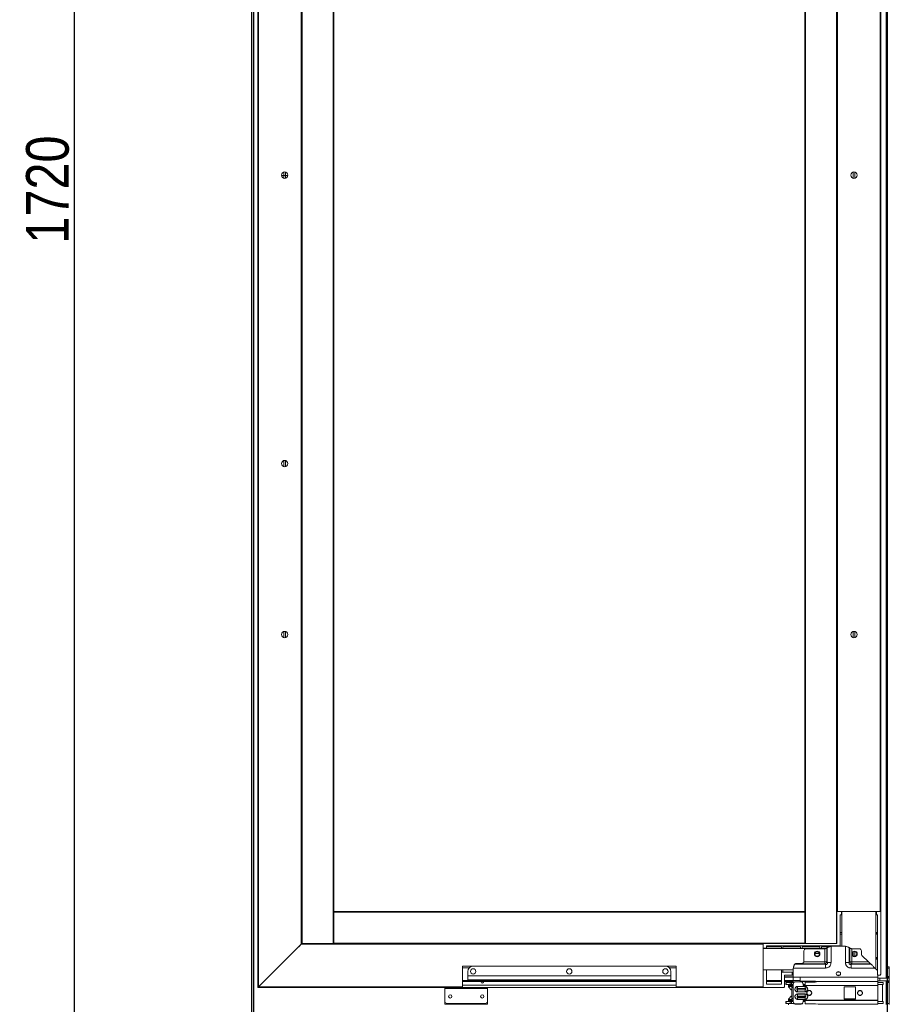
# Model space of a CAD drawing. Header units: millimetres. Extents: x 2345 to 6953, y -741 to 2219.
# Tile 2 of 5: x 2345 to 3159, y 298 to 1220. Entities that reach past the tile are written whole.
import ezdxf

# ---------------------------------------------------------------- set-up
doc = ezdxf.new("R2010")
doc.units = ezdxf.units.MM
doc.header["$LTSCALE"] = 30.734
doc.header["$PDMODE"] = 3
doc.header["$PDSIZE"] = 8
doc.layers.get('0').update_dxf_attribs({"linetype": 'CONTINUOUS'})
doc.layers.get('Defpoints').update_dxf_attribs({"linetype": 'CONTINUOUS'})
doc.styles.get("Standard").update_dxf_attribs({"font": 'txt', "width": 0.85})
doc.dimstyles.new('ISO-25', dxfattribs={"dimtxt": 40, "dimasz": 30, "dimexe": 1.25, "dimexo": 0.625, "dimgap": 5, "dimtad": 1, "dimdsep": 46, "dimtxsty": 'Standard', "dimcen": 2.5, "dimclrd": 1, "dimclre": 1, "dimclrt": 1, "dimadec": 0, "dimazin": 0, "dimtfac": 1, "dimtmove": 0, "dimatfit": 3, "dimfxl": 1, "dimarcsym": 0})

# ---------------------------------------------------------------- blocks, each defined once
blk = doc.blocks.new('*D972')
at = {"color": 1, "lineweight": -2}
for p, q in [((2565.62, 1921.01), (2395.2, 1921.01)), ((2396.45, 231.01), (2396.45, 1891.01)), ((2569.85, 201.01), (2395.2, 201.01))]:
    blk.add_line(p, q, dxfattribs=at)
at = {"color": 1}
for points in [[(2401.45, 1891.01), (2391.45, 1891.01), (2396.45, 1921.01)], [(2391.45, 231.01), (2401.45, 231.01), (2396.45, 201.01)]]:
    blk.add_solid(points, dxfattribs=at)
at = {"layer": 'Defpoints', "color": 0}
for p in [(2396.45, 1921.01), (2566.25, 1921.01), (2570.47, 201.01)]:
    blk.add_point(p, dxfattribs=at)
at = {"color": 1, "insert": (2371.45, 1061.01), "char_height": 40, "attachment_point": 5, "rotation": 90}
blk.add_mtext('1720', dxfattribs=at)
blk = doc.blocks.new('adad')
at = {"color": 2, "linetype": 'Continuous', "lineweight": 18}
for p, q in [((11245.64, 6204.14), (11245.64, 5169.99)), ((11246.14, 6204.14), (11246.14, 5170.49)), ((11286.14, 6204.14), (11286.14, 5210.49)), ((11286.64, 6204.14), (11286.64, 5210.99)), ((11286.64, 5210.99), (11286.64, 6204.14)), ((11287.14, 5210.99), (11287.14, 6204.14)), ((11316.14, 5210.99), (11316.14, 6204.14)), ((11316.64, 5240.99), (11316.64, 6204.14)), ((11757.63, 6204.14), (11757.63, 5240.99)), ((11758.13, 6204.14), (11758.13, 5210.99)), ((11787.14, 6204.14), (11787.14, 5210.99)), ((11787.64, 5240.99), (11787.64, 6204.14)), ((11787.64, 6204.14), (11787.64, 5210.99)), ((11788.14, 5240.99), (11788.14, 6204.14)), ((11828.14, 5240.99), (11828.14, 6204.14)), ((11828.64, 5240.99), (11828.64, 6204.14)), ((11833.63, 5178.54), (11833.63, 6204.14)), ((11834.73, 6204.14), (11834.73, 5189.14)), ((11269.88, 5497.38), (11269.88, 5503.19)), ((11271.39, 5497.38), (11271.39, 5503.19)), ((11802.88, 5503.19), (11802.88, 5497.38)), ((11804.39, 5503.19), (11804.39, 5497.38)), ((11757.63, 5240.99), (11316.64, 5240.99)), ((11316.64, 5240.49), (11316.64, 5240.99)), ((11316.64, 5211.49), (11316.64, 5240.49)), ((11757.64, 5240.49), (11316.64, 5240.49)), ((11757.64, 5240.49), (11757.64, 5240.99)), ((11757.64, 5211.49), (11757.64, 5240.49)), ((11787.64, 5240.99), (11787.64, 5240.99)), ((11791.84, 5240.99), (11787.64, 5240.99)), ((11787.64, 5210.99), (11787.64, 5240.99)), ((11787.64, 5237.99), (11787.64, 5237.99)), ((11828.14, 5240.99), (11788.14, 5240.99)), ((11790.64, 5237.99), (11791.84, 5237.99)), ((11790.64, 5208.99), (11790.64, 5237.99)), ((11791.84, 5240.99), (11791.84, 5237.99)), ((11791.84, 5237.99), (11792.14, 5237.99)), ((11792.14, 5208.49), (11792.14, 5240.99)), ((11824.14, 5240.99), (11824.14, 5187.32)), ((11824.14, 5237.99), (11824.64, 5237.99)), ((11824.64, 5240.99), (11824.64, 5237.99)), ((11828.64, 5240.99), (11824.64, 5240.99)), ((11824.64, 5237.99), (11825.64, 5237.99)), ((11825.64, 5181.39), (11825.64, 5237.99)), ((11828.64, 5240.99), (11828.64, 5237.99)), ((11828.64, 5182.39), (11828.64, 5237.99)), ((11787.64, 5221.49), (11787.64, 5221.49)), ((11792.14, 5221.49), (11790.64, 5221.49)), ((11790.64, 5219.99), (11792.14, 5219.99)), ((11824.14, 5221.49), (11824.64, 5221.49)), ((11824.14, 5219.99), (11824.64, 5219.99)), ((11824.64, 5221.49), (11824.64, 5219.99)), ((11824.64, 5221.49), (11825.64, 5221.49)), ((11825.64, 5219.99), (11824.64, 5219.99)), ((11246.14, 5170.49), (11286.14, 5210.49)), ((11246.14, 5170.49), (11286.14, 5210.49)), ((11286.64, 5210.99), (11283.79, 5208.14)), ((11283.79, 5208.14), (11283.79, 5208.14)), ((11286.14, 5210.49), (11718.64, 5210.49)), ((11286.64, 5210.99), (11718.64, 5210.99)), ((11286.64, 5210.99), (11287.14, 5210.99)), ((11287.14, 5210.99), (11316.14, 5210.99)), ((11316.14, 5210.99), (11316.64, 5210.99)), ((11757.64, 5211.49), (11316.64, 5211.49)), ((11316.64, 5210.99), (11316.64, 5211.49)), ((11757.63, 5210.99), (11316.64, 5210.99)), ((11718.64, 5206.79), (11718.64, 5210.99)), ((11787.64, 5210.99), (11718.64, 5210.99)), ((11718.64, 5170.49), (11718.64, 5210.49)), ((11721.64, 5208.99), (11790.64, 5208.99)), ((11721.64, 5208.99), (11721.64, 5206.79)), ((11721.64, 5207.99), (11735.64, 5207.99)), ((11735.64, 5207.99), (11735.64, 5206.39)), ((11737.14, 5206.39), (11737.14, 5207.99)), ((11737.14, 5207.99), (11753.64, 5207.99)), ((11753.64, 5207.99), (11753.64, 5206.39)), ((11755.14, 5206.39), (11755.14, 5207.99)), ((11755.14, 5207.99), (11771.64, 5207.99)), ((11758.13, 5210.99), (11757.63, 5210.99)), ((11757.64, 5210.99), (11757.64, 5211.49)), ((11787.14, 5210.99), (11758.13, 5210.99)), ((11771.64, 5207.99), (11771.64, 5206.39)), ((11773.14, 5206.39), (11773.14, 5207.99)), ((11773.14, 5207.99), (11780.41, 5207.99)), ((11778.68, 5207.33), (11778.1, 5206.75)), ((11778.68, 5193.37), (11778.68, 5207.33)), ((11782.15, 5193.37), (11782.15, 5208.49)), ((11795.73, 5208.49), (11782.15, 5208.49)), ((11787.64, 5210.99), (11787.14, 5210.99)), ((11787.64, 5211.39), (11787.64, 5211.39)), ((11790.64, 5208.49), (11790.64, 5208.99)), ((11795.73, 5208.49), (11795.73, 5193.37)), ((11799.19, 5207.33), (11799.19, 5193.37)), ((11799.19, 5207.33), (11799.77, 5206.75)), ((11718.64, 5206.79), (11721.64, 5206.79)), ((11718.64, 5206.39), (11777.11, 5206.39)), ((11721.64, 5206.79), (11721.64, 5206.39)), ((11756.84, 5204.18), (11756.84, 5194.74)), ((11758.84, 5206.18), (11776.37, 5206.18)), ((11771.2, 5201.79), (11767.07, 5201.79)), ((11771.12, 5202.09), (11767.16, 5202.09)), ((11776.37, 5193.95), (11776.37, 5206.18)), ((11778.1, 5193.95), (11778.1, 5206.75)), ((11799.77, 5206.75), (11799.77, 5193.95)), ((11801.5, 5206.18), (11801.5, 5193.95)), ((11801.5, 5206.18), (11808.54, 5206.18)), ((11802.88, 5203.07), (11802.88, 5199.7)), ((11804.39, 5203.47), (11804.39, 5199.3)), ((11810.54, 5204.18), (11810.54, 5201.33)), ((11817.29, 5193.95), (11811.14, 5199.9)), ((11824.14, 5197.99), (11824.64, 5197.99)), ((11824.64, 5197.99), (11825.64, 5197.99)), ((11824.64, 5197.99), (11824.64, 5196.49)), ((11437.14, 5189.99), (11637.14, 5189.99)), ((11437.14, 5170.49), (11437.14, 5189.99)), ((11437.14, 5188.39), (11443.47, 5188.39)), ((11447.14, 5189.99), (11627.14, 5189.99)), ((11630.8, 5188.39), (11637.14, 5188.39)), ((11637.14, 5189.99), (11637.14, 5170.49)), ((11747.99, 5191.64), (11748.22, 5191.87)), ((11747.99, 5191.64), (11776.95, 5191.64)), ((11776.37, 5192.22), (11748.78, 5192.22)), ((11754.84, 5192.49), (11750.05, 5192.49)), ((11756.76, 5193.95), (11756.84, 5194.74)), ((11756.76, 5193.95), (11776.37, 5193.95)), ((11776.37, 5192.22), (11776.37, 5193.95)), ((11776.37, 5193.95), (11778.1, 5193.95)), ((11776.95, 5191.64), (11776.37, 5192.22)), ((11776.95, 5188.18), (11776.95, 5191.64)), ((11778.68, 5193.37), (11778.1, 5193.95)), ((11778.68, 5193.37), (11782.15, 5193.37)), ((11795.73, 5193.37), (11799.19, 5193.37)), ((11799.19, 5193.37), (11799.77, 5193.95)), ((11799.77, 5193.95), (11801.5, 5193.95)), ((11800.92, 5191.64), (11801.5, 5192.22)), ((11800.92, 5191.64), (11800.92, 5188.18)), ((11800.92, 5191.64), (11819.68, 5191.64)), ((11801.5, 5193.95), (11801.5, 5192.22)), ((11817.29, 5193.95), (11801.5, 5193.95)), ((11819.08, 5192.22), (11801.5, 5192.22)), ((11819.68, 5191.64), (11819.08, 5192.22)), ((11824.14, 5196.49), (11824.64, 5196.49)), ((11825.64, 5196.49), (11824.64, 5196.49)), ((11834.23, 5189.14), (11834.23, 5188.14)), ((11834.23, 5189.14), (11836.73, 5189.14)), ((11836.73, 5188.14), (11836.73, 5189.14)), ((11442.14, 5180.99), (11442.14, 5184.99)), ((11442.14, 5176.99), (11442.14, 5180.99)), ((11442.14, 5180.99), (11632.14, 5180.99)), ((11632.14, 5180.99), (11632.14, 5184.99)), ((11632.14, 5176.99), (11632.14, 5180.99)), ((11718.64, 5169.99), (11718.64, 5186.39)), ((11718.64, 5186.39), (11721.64, 5186.39)), ((11735.64, 5186.39), (11721.64, 5186.39)), ((11721.64, 5172.99), (11721.64, 5186.39)), ((11735.64, 5186.39), (11737.14, 5186.39)), ((11735.64, 5184.39), (11735.64, 5186.39)), ((11735.64, 5184.39), (11735.64, 5172.99)), ((11745.64, 5184.39), (11735.64, 5184.39)), ((11746.84, 5186.39), (11737.14, 5186.39)), ((11737.14, 5186.39), (11737.14, 5184.39)), ((11738.64, 5181.43), (11738.64, 5170.99)), ((11745.64, 5181.43), (11738.64, 5181.43)), ((11746.84, 5180.03), (11738.64, 5180.03)), ((11746.84, 5179.72), (11738.64, 5179.72)), ((11745.64, 5184.39), (11745.64, 5181.43)), ((11746.84, 5184.39), (11745.64, 5184.39)), ((11745.64, 5181.43), (11746.84, 5181.43)), ((11746.84, 5188.18), (11776.95, 5188.18)), ((11746.84, 5188.18), (11746.84, 5179.49)), ((11753.24, 5179.49), (11746.84, 5179.49)), ((11746.84, 5179.49), (11746.84, 5176.51)), ((11753.24, 5179.49), (11826.04, 5179.49)), ((11753.24, 5179.49), (11753.24, 5176.02)), ((11787.66, 5181.43), (11790.41, 5181.43)), ((11789.14, 5184.39), (11787.71, 5184.39)), ((11789.14, 5184.39), (11789.14, 5184.88)), ((11800.92, 5188.18), (11823.26, 5188.18)), ((11825.43, 5186.08), (11823.26, 5188.18)), ((11827.64, 5181.39), (11825.64, 5181.39)), ((11826.04, 5181.39), (11826.04, 5179.49)), ((11826.04, 5175.49), (11826.04, 5179.49)), ((11834.23, 5188.14), (11836.73, 5188.14)), ((11834.23, 5180.34), (11834.23, 5188.14)), ((11834.23, 5180.34), (11834.23, 5179.34)), ((11834.23, 5180.34), (11836.73, 5180.34)), ((11834.23, 5179.34), (11836.73, 5179.34)), ((11834.23, 5179.34), (11834.23, 5178.54)), ((11836.73, 5180.34), (11836.73, 5188.14)), ((11836.73, 5179.34), (11836.73, 5180.34)), ((11836.73, 5178.54), (11836.73, 5179.34)), ((11245.64, 5169.99), (11437.14, 5169.99)), ((11246.14, 5170.49), (11437.14, 5170.49)), ((11248.83, 5173.19), (11248.84, 5173.19)), ((11249.44, 5173.79), (11249.44, 5173.79)), ((11420.64, 5169.09), (11420.64, 5169.99)), ((11637.14, 5176.36), (11437.14, 5176.36)), ((11637.14, 5175.59), (11437.14, 5175.59)), ((11637.14, 5171.99), (11437.14, 5171.99)), ((11437.14, 5170.49), (11437.14, 5169.99)), ((11637.14, 5169.99), (11437.14, 5169.99)), ((11442.14, 5176.99), (11632.14, 5176.99)), ((11460.64, 5169.99), (11460.64, 5169.09)), ((11637.14, 5170.49), (11718.64, 5170.49)), ((11637.14, 5169.99), (11637.14, 5170.49)), ((11637.14, 5169.99), (11718.64, 5169.99)), ((11718.64, 5169.99), (11721.64, 5169.99)), ((11735.64, 5176.36), (11721.64, 5176.36)), ((11735.64, 5175.59), (11721.64, 5175.59)), ((11735.64, 5172.99), (11721.64, 5172.99)), ((11721.64, 5169.99), (11737.64, 5169.99)), ((11746.84, 5176.36), (11738.64, 5176.36)), ((11746.84, 5175.59), (11738.64, 5175.59)), ((11739.84, 5174.59), (11739.84, 5172.79)), ((11740.13, 5174.59), (11739.84, 5174.59)), ((11740.13, 5172.79), (11739.84, 5172.79)), ((11740.13, 5174.59), (11740.13, 5172.79)), ((11740.13, 5174.59), (11743.76, 5174.59)), ((11740.13, 5172.79), (11743.76, 5172.79)), ((11742.23, 5174.59), (11742.23, 5175.59)), ((11742.23, 5170.95), (11742.23, 5172.79)), ((11742.26, 5171.94), (11742.26, 5170.94)), ((11743.08, 5171.94), (11742.26, 5171.94)), ((11743.08, 5170.94), (11742.26, 5170.94)), ((11744.94, 5167.83), (11742.52, 5170.24)), ((11743.08, 5171.94), (11743.08, 5170.94)), ((11745.85, 5171.94), (11743.08, 5171.94)), ((11745.51, 5170.94), (11743.08, 5170.94)), ((11743.76, 5172.79), (11743.76, 5174.59)), ((11743.76, 5174.59), (11745.28, 5174.59)), ((11745.28, 5172.79), (11743.76, 5172.79)), ((11745.28, 5172.79), (11745.28, 5174.59)), ((11745.28, 5174.59), (11746.84, 5174.59)), ((11745.28, 5172.79), (11746.84, 5172.79)), ((11746.84, 5171.94), (11745.85, 5171.94)), ((11745.85, 5171.94), (11745.85, 5171.71)), ((11745.88, 5175.59), (11746.03, 5175.44)), ((11746.03, 5175.44), (11746.84, 5175.44)), ((11753.24, 5176.51), (11746.84, 5176.51)), ((11746.84, 5176.51), (11746.84, 5175.02)), ((11746.84, 5175.02), (11746.84, 5173.39)), ((11747.68, 5175.02), (11746.84, 5175.02)), ((11746.84, 5173.39), (11746.84, 5156.59)), ((11746.84, 5173.19), (11746.84, 5156.39)), ((11748.84, 5175.39), (11753.94, 5175.39)), ((11753.94, 5175.19), (11748.84, 5175.19)), ((11750.84, 5170.95), (11757.84, 5170.95)), ((11750.84, 5170.95), (11750.84, 5170.85)), ((11750.84, 5170.75), (11757.84, 5170.75)), ((11753.24, 5176.51), (11753.24, 5175.39)), ((11753.24, 5176.02), (11767.65, 5176.02)), ((11769.94, 5175.59), (11753.24, 5175.59)), ((11755.94, 5173.39), (11755.94, 5172.89)), ((11756.34, 5172.79), (11757.84, 5172.79)), ((11756.94, 5171.89), (11757.84, 5171.89)), ((11757.84, 5171.69), (11756.94, 5171.69)), ((11757.84, 5175), (11767.34, 5175)), ((11757.84, 5171.89), (11757.84, 5175)), ((11757.84, 5171.89), (11826.04, 5171.89)), ((11826.04, 5171.69), (11757.84, 5171.69)), ((11757.84, 5170.95), (11757.84, 5170.85)), ((11770.17, 5175.49), (11767.34, 5175)), ((11770.8, 5175.49), (11767.65, 5176.02)), ((11770.17, 5175.49), (11826.04, 5175.49)), ((11804.94, 5170.64), (11794.54, 5170.64)), ((11794.54, 5170.64), (11794.54, 5159.34)), ((11794.54, 5170.44), (11804.94, 5170.44)), ((11794.54, 5159.14), (11794.54, 5170.44)), ((11804.94, 5159.34), (11804.94, 5170.64)), ((11804.94, 5170.44), (11804.94, 5159.14)), ((11828, 5178.54), (11826.04, 5178.54)), ((11826.04, 5176.04), (11828, 5176.04)), ((11826.04, 5175.49), (11826.04, 5171.89)), ((11830.93, 5172.79), (11826.04, 5172.79)), ((11826.04, 5171.89), (11826.04, 5158.09)), ((11826.04, 5157.89), (11826.04, 5171.69)), ((11826.1, 5174.59), (11830.93, 5174.59)), ((11828, 5176.04), (11828, 5178.54)), ((11836.73, 5178.54), (11828, 5178.54)), ((11828, 5176.04), (11836.73, 5176.04)), ((11830.22, 5172.79), (11830.22, 5156.79)), ((11830.93, 5172.79), (11830.93, 5174.59)), ((11833.73, 5176.04), (11833.73, 5175.54)), ((11833.73, 5175.54), (11833.73, 5154.04)), ((11833.73, 5175.54), (11834.23, 5175.54)), ((11834.23, 5176.04), (11834.23, 5175.54)), ((11834.23, 5175.54), (11836.73, 5175.54)), ((11834.23, 5175.54), (11834.23, 5174.54)), ((11834.23, 5174.54), (11836.73, 5174.54)), ((11834.23, 5174.54), (11834.23, 5155.04)), ((11836.73, 5176.04), (11836.73, 5178.54)), ((11836.73, 5175.54), (11836.73, 5176.04)), ((11836.73, 5174.54), (11836.73, 5175.54)), ((11836.73, 5174.54), (11836.73, 5155.04)), ((11460.64, 5169.09), (11420.64, 5169.09)), ((11420.64, 5169.09), (11420.64, 5156.99)), ((11460.64, 5169.09), (11460.64, 5156.99)), ((11742.52, 5159.33), (11744.94, 5161.74)), ((11745.39, 5169.94), (11745.39, 5159.64)), ((11746.84, 5169.94), (11745.39, 5169.94)), ((11750.84, 5168.95), (11757.84, 5168.95)), ((11750.84, 5167.82), (11750.84, 5168.44)), ((11750.84, 5166.02), (11750.84, 5167.82)), ((11757.84, 5167.82), (11750.84, 5167.82)), ((11757.84, 5166.02), (11750.84, 5166.02)), ((11757.84, 5165.82), (11750.84, 5165.82)), ((11750.84, 5163.95), (11757.84, 5163.95)), ((11750.84, 5163.95), (11750.84, 5163.85)), ((11750.84, 5163.75), (11757.84, 5163.75)), ((11750.84, 5162.15), (11750.84, 5161.49)), ((11750.84, 5161.95), (11757.84, 5161.95)), ((11757.84, 5161.49), (11750.84, 5161.49)), ((11750.84, 5160.82), (11750.84, 5161.49)), ((11750.84, 5159.02), (11750.84, 5160.82)), ((11757.84, 5160.82), (11750.84, 5160.82)), ((11757.84, 5167.82), (11757.84, 5168.44)), ((11757.84, 5166.02), (11757.84, 5167.82)), ((11757.84, 5163.95), (11757.84, 5162.15)), ((11757.84, 5162.15), (11757.84, 5161.49)), ((11757.84, 5160.82), (11757.84, 5161.49)), ((11757.84, 5159.02), (11757.84, 5160.82)), ((11420.64, 5154.34), (11420.64, 5156.99)), ((11460.64, 5154.34), (11420.64, 5154.34)), ((11422.64, 5154.99), (11458.64, 5154.99)), ((11460.64, 5156.99), (11460.64, 5154.34)), ((11739.84, 5154.99), (11739.84, 5156.79)), ((11739.84, 5156.79), (11740.13, 5156.79)), ((11739.84, 5154.99), (11740.13, 5154.99)), ((11740.13, 5154.99), (11740.13, 5156.79)), ((11740.13, 5156.79), (11743.76, 5156.79)), ((11740.13, 5154.99), (11743.76, 5154.99)), ((11742.23, 5156.79), (11742.23, 5158.62)), ((11742.23, 5153.74), (11742.23, 5154.99)), ((11742.26, 5158.64), (11742.26, 5157.64)), ((11743.08, 5158.64), (11742.26, 5158.64)), ((11743.08, 5157.64), (11742.26, 5157.64)), ((11743.08, 5157.64), (11743.08, 5158.64)), ((11745.51, 5158.64), (11743.08, 5158.64)), ((11745.85, 5157.64), (11743.08, 5157.64)), ((11743.76, 5156.79), (11743.76, 5154.99)), ((11743.76, 5156.79), (11745.28, 5156.79)), ((11745.28, 5154.99), (11743.76, 5154.99)), ((11745.28, 5156.79), (11745.28, 5154.99)), ((11745.28, 5156.79), (11746.84, 5156.79)), ((11745.28, 5154.99), (11747.41, 5154.99)), ((11746.84, 5159.64), (11745.39, 5159.64)), ((11745.85, 5157.64), (11745.85, 5157.86)), ((11746.84, 5157.64), (11745.85, 5157.64)), ((11753.94, 5154.59), (11748.84, 5154.59)), ((11748.84, 5154.39), (11753.94, 5154.39)), ((11757.84, 5160.62), (11750.84, 5160.62)), ((11757.84, 5159.02), (11750.84, 5159.02)), ((11757.84, 5158.82), (11750.84, 5158.82)), ((11755.94, 5157.09), (11755.94, 5156.59)), ((11756.34, 5156.79), (11757.84, 5156.79)), ((11756.94, 5158.09), (11757.84, 5158.09)), ((11756.94, 5157.89), (11757.84, 5157.89)), ((11757.84, 5158.09), (11757.84, 5154.97)), ((11826.04, 5158.09), (11757.84, 5158.09)), ((11757.84, 5157.89), (11826.04, 5157.89)), ((11757.84, 5154.77), (11767.34, 5154.77)), ((11767.34, 5154.77), (11767.34, 5154.97)), ((11767.34, 5154.77), (11770.17, 5154.29)), ((11770.17, 5154.29), (11826.04, 5154.29)), ((11794.54, 5159.34), (11804.94, 5159.34)), ((11804.94, 5159.14), (11794.54, 5159.14)), ((11826.04, 5154.49), (11826.04, 5158.09)), ((11830.93, 5154.99), (11826.04, 5154.99)), ((11826.1, 5156.79), (11830.93, 5156.79)), ((11830.93, 5154.99), (11830.93, 5156.79)), ((11834.23, 5155.04), (11836.73, 5155.04)), ((11834.23, 5155.04), (11834.23, 5154.04)), ((11836.73, 5154.04), (11836.73, 5155.04))]:
    blk.add_line(p, q, dxfattribs=at)
at = {"color": 2, "linetype": 'Continuous', "lineweight": 18, "flags": 128}
for points in [[(11286.14, 5210.49), (11286.22, 5210.57), (11286.31, 5210.66), (11286.39, 5210.74), (11286.46, 5210.81), (11286.52, 5210.87), (11286.57, 5210.92), (11286.61, 5210.96), (11286.63, 5210.98), (11286.64, 5210.99)], [(11286.14, 5210.49), (11286.22, 5210.57), (11286.31, 5210.66), (11286.39, 5210.74), (11286.46, 5210.81), (11286.52, 5210.87), (11286.57, 5210.92), (11286.61, 5210.96), (11286.63, 5210.98), (11286.64, 5210.99)], [(11825.43, 5186.08), (11825.56, 5185.93), (11825.64, 5185.84)], [(11245.64, 5169.99), (11245.65, 5170), (11245.67, 5170.03), (11245.72, 5170.07), (11245.78, 5170.13), (11245.86, 5170.21), (11245.94, 5170.3), (11246.04, 5170.39), (11246.14, 5170.49)], [(11245.64, 5169.99), (11245.65, 5170), (11245.67, 5170.02), (11245.72, 5170.07), (11245.78, 5170.13), (11245.86, 5170.21), (11245.94, 5170.29), (11246.04, 5170.39), (11246.14, 5170.49)]]:
    blk.add_lwpolyline(points, dxfattribs=at)
at = {"color": 2, "linetype": 'Continuous', "lineweight": 18}
for centre in [(11270.64, 5500.29), (11803.64, 5500.29)]:
    blk.add_circle(centre, 3, dxfattribs=at)
for centre, radius, start, end in [((11758.84, 5204.18), 2, 90, 180), ((11769.14, 5201.39), 2.6, 0, 180), ((11769.14, 5201.39), 2.6, 180, 0), ((11769.14, 5201.39), 2.1, 90, 270), ((11769.14, 5201.39), 2.1, 270, 90), ((11804.14, 5201.39), 2.6, 0, 180), ((11804.14, 5201.39), 2.6, 180, 0), ((11804.14, 5201.39), 2.1, 90, 270), ((11804.14, 5201.39), 2.1, 270, 90), ((11808.54, 5204.18), 2, 0, 90), ((11812.54, 5201.33), 2, 180, 225.93919), ((11447.14, 5184.99), 5, 90, 180), ((11627.14, 5184.99), 5, 0, 90), ((11775.73, 5194.59), 2.46, 285.11232, 344.88965), ((11802.14, 5194.59), 2.46, 195.11006, 254.88797), ((11447.14, 5184.99), 2.5, 0, 180), ((11447.14, 5184.99), 2.5, 180, 0), ((11537.14, 5184.99), 2.5, 0, 180), ((11537.14, 5184.99), 2.5, 180, 0), ((11627.14, 5184.99), 2.5, 0, 180), ((11627.14, 5184.99), 2.5, 180, 0), ((11789.04, 5182.89), 2, 90, 270), ((11789.04, 5182.89), 2, 270, 90), ((11455.64, 5175.39), 1.25, 170.77989, 9.22011), ((11743.23, 5170.95), 1, 180, 225), ((11747.44, 5170.29), 2.08, 128.31988, 189.83931), ((11748.84, 5173.39), 2, 90, 180), ((11750.84, 5168.49), 2.46, 90, 270), ((11753.94, 5173.39), 2, 0, 90), ((11756.94, 5172.89), 1, 180, 270), ((11757.84, 5168.49), 2.46, 270, 90), ((11425.64, 5161.59), 1.6, 0, 180), ((11425.64, 5161.59), 1.6, 180, 0), ((11455.64, 5161.59), 1.6, 0, 180), ((11455.64, 5161.59), 1.6, 180, 0), ((11745.64, 5168.54), 1, 225, 255.52861), ((11745.64, 5161.04), 1, 104.47139, 135), ((11750.84, 5161.49), 2.46, 90, 270), ((11750.84, 5168.49), 0.665, 135.64717, 270), ((11750.84, 5161.49), 0.665, 188.65373, 270), ((11757.84, 5168.49), 0.665, 270, 44.35283), ((11757.84, 5161.49), 2.46, 270, 90), ((11757.84, 5161.49), 0.665, 270, 90), ((11761.79, 5164.99), 2.25, 0, 180), ((11761.79, 5164.99), 2.25, 180, 0), ((11809.29, 5164.99), 2.25, 0, 180), ((11809.29, 5164.99), 2.25, 180, 0), ((11422.64, 5156.99), 2, 180, 270), ((11458.64, 5156.99), 2, 270, 0), ((11743.23, 5158.62), 1, 135, 180), ((11747.44, 5159.28), 2.08, 170.15732, 231.68349), ((11748.84, 5156.59), 2, 180, 270), ((11753.94, 5156.59), 2, 270, 0), ((11756.94, 5157.09), 1, 90, 180)]:
    blk.add_arc(centre, radius, start, end, dxfattribs=at)
for points, knots in [([(11782.15, 5208.49), (11781.8, 5208.39), (11781.1, 5208.2), (11780.13, 5207.91), (11779.27, 5207.62), (11778.88, 5207.43), (11778.68, 5207.33)], [0, 0, 0, 0, 0.2500003, 0.5000046, 0.7499963, 1, 1, 1, 1]), ([(11799.19, 5207.33), (11798.99, 5207.43), (11798.6, 5207.62), (11797.75, 5207.91), (11796.77, 5208.2), (11796.08, 5208.39), (11795.73, 5208.49)], [0, 0, 0, 0, 0.250002, 0.499996, 0.75, 1, 1, 1, 1]), ([(11778.1, 5206.75), (11778, 5206.71), (11777.81, 5206.61), (11777.38, 5206.46), (11776.9, 5206.32), (11776.55, 5206.22), (11776.37, 5206.18)], [0, 0, 0, 0, 0.250008, 0.50001, 0.749999, 1, 1, 1, 1]), ([(11801.5, 5206.18), (11801.33, 5206.22), (11800.98, 5206.32), (11800.49, 5206.46), (11800.06, 5206.61), (11799.87, 5206.71), (11799.77, 5206.75)], [0, 0, 0, 0, 0.250001, 0.499996, 0.749993, 1, 1, 1, 1]), ([(11747.99, 5191.64), (11747.89, 5191.44), (11747.7, 5191.05), (11747.41, 5190.2), (11747.12, 5189.22), (11746.93, 5188.53), (11746.84, 5188.18)], [0, 0, 0, 0, 0.250013, 0.500004, 0.750013, 1, 1, 1, 1]), ([(11748.22, 5191.87), (11748.31, 5191.95), (11748.46, 5192.08), (11748.68, 5192.18), (11748.78, 5192.22)], [0, 0, 0, 0, 0.5825995, 1, 1, 1, 1]), ([(11748.78, 5192.22), (11748.97, 5192.29), (11749.23, 5192.38), (11749.67, 5192.47), (11749.9, 5192.48), (11750.05, 5192.49)], [0, 0, 0, 0, 0.4914459, 0.673545, 1, 1, 1, 1]), ([(11754.84, 5192.49), (11754.92, 5192.49), (11755.17, 5192.49), (11755.65, 5192.58), (11756.1, 5192.8), (11756.4, 5193.09), (11756.57, 5193.35), (11756.69, 5193.64), (11756.74, 5193.85), (11756.76, 5193.95)], [0, 0, 0, 0, 0.090772, 0.275107, 0.533534, 0.654533, 0.767211, 0.883965, 1, 1, 1, 1]), ([(11776.95, 5188.18), (11777.35, 5188.2), (11778.12, 5188.24), (11779.44, 5188.65), (11780.79, 5189.54), (11781.67, 5190.89), (11782.08, 5192.21), (11782.12, 5192.97), (11782.15, 5193.37)], [0, 0, 0, 0, 0.147003, 0.278363, 0.500797, 0.722692, 0.853513, 1, 1, 1, 1]), ([(11776.95, 5191.64), (11777.13, 5191.6), (11777.44, 5191.52), (11777.89, 5191.52), (11778.25, 5191.62), (11778.52, 5191.81), (11778.7, 5192.08), (11778.8, 5192.43), (11778.8, 5192.88), (11778.72, 5193.2), (11778.68, 5193.37)], [0, 0, 0, 0, 0.172975, 0.311586, 0.411904, 0.500629, 0.589236, 0.689461, 0.82765, 1, 1, 1, 1]), ([(11795.73, 5193.37), (11795.75, 5192.97), (11795.79, 5192.2), (11796.2, 5190.89), (11797.09, 5189.53), (11798.44, 5188.65), (11799.76, 5188.24), (11800.52, 5188.2), (11800.92, 5188.18)], [0, 0, 0, 0, 0.147003, 0.278359, 0.500794, 0.722681, 0.853508, 1, 1, 1, 1]), ([(11799.19, 5193.37), (11799.15, 5193.2), (11799.07, 5192.88), (11799.07, 5192.43), (11799.17, 5192.07), (11799.36, 5191.8), (11799.63, 5191.62), (11799.98, 5191.52), (11800.43, 5191.52), (11800.75, 5191.6), (11800.92, 5191.64)], [0, 0, 0, 0, 0.172949, 0.31159, 0.411879, 0.500626, 0.589216, 0.689447, 0.827638, 1, 1, 1, 1]), ([(11819.08, 5192.22), (11818.98, 5192.31), (11818.78, 5192.51), (11818.37, 5192.91), (11817.86, 5193.4), (11817.49, 5193.76), (11817.29, 5193.95)], [0, 0, 0, 0, 0.2043645, 0.4366107, 0.7002036, 1, 1, 1, 1]), ([(11823.26, 5188.18), (11822.85, 5188.57), (11822.09, 5189.3), (11821.08, 5190.28), (11820.26, 5191.08), (11819.86, 5191.46), (11819.68, 5191.64)], [0, 0, 0, 0, 0.304373, 0.571765, 0.801793, 1, 1, 1, 1]), ([(11828.64, 5182.39), (11828.62, 5182.25), (11828.59, 5181.99), (11828.36, 5181.66), (11828.03, 5181.43), (11827.77, 5181.4), (11827.64, 5181.39)], [0, 0, 0, 0, 0.249995, 0.500033, 0.750002, 1, 1, 1, 1]), ([(11738.64, 5170.99), (11738.62, 5170.85), (11738.59, 5170.59), (11738.36, 5170.26), (11738.03, 5170.03), (11737.77, 5170), (11737.64, 5169.99)], [0, 0, 0, 0, 0.250011, 0.499998, 0.749993, 1, 1, 1, 1]), ([(11746.15, 5171.93), (11746.1, 5171.93), (11746, 5171.93), (11745.89, 5171.94), (11745.85, 5171.94)], [0, 0, 0, 0, 0.557991, 1, 1, 1, 1]), ([(11748.84, 5175.19), (11748.57, 5175.16), (11748.05, 5175.1), (11747.39, 5174.63), (11746.93, 5173.97), (11746.87, 5173.45), (11746.84, 5173.19)], [0, 0, 0, 0, 0.250002, 0.500006, 0.750011, 1, 1, 1, 1]), ([(11750.84, 5165.82), (11750.51, 5165.86), (11749.87, 5165.93), (11749.05, 5166.5), (11748.5, 5167.32), (11748.31, 5168.29), (11748.5, 5169.25), (11749.05, 5170.07), (11749.87, 5170.64), (11750.51, 5170.71), (11750.84, 5170.75)], [0, 0, 0, 0, 0.125001, 0.249996, 0.375005, 0.499992, 0.624995, 0.750004, 0.874999, 1, 1, 1, 1]), ([(11750.84, 5170.75), (11750.84, 5170.43), (11750.84, 5169.8), (11750.84, 5169.23), (11750.84, 5168.95)], [0, 0, 0, 0, 0.500012, 1, 1, 1, 1]), ([(11755.94, 5173.19), (11755.91, 5173.45), (11755.85, 5173.97), (11755.38, 5174.63), (11754.72, 5175.1), (11754.2, 5175.16), (11753.94, 5175.19)], [0, 0, 0, 0, 0.249989, 0.499994, 0.749998, 1, 1, 1, 1]), ([(11756.94, 5171.69), (11756.8, 5171.7), (11756.54, 5171.73), (11756.21, 5171.96), (11755.98, 5172.29), (11755.95, 5172.55), (11755.94, 5172.69)], [0, 0, 0, 0, 0.250002, 0.500035, 0.750009, 1, 1, 1, 1]), ([(11757.84, 5174.8), (11757.84, 5174.63), (11757.84, 5174.27), (11757.84, 5173.5), (11757.84, 5172.63), (11757.84, 5172), (11757.84, 5171.69)], [0, 0, 0, 0, 0.249999, 0.500016, 0.750002, 1, 1, 1, 1]), ([(11757.84, 5168.95), (11757.84, 5169.23), (11757.84, 5169.8), (11757.84, 5170.43), (11757.84, 5170.75)], [0, 0, 0, 0, 0.499988, 1, 1, 1, 1]), ([(11757.84, 5170.75), (11758.16, 5170.71), (11758.8, 5170.64), (11759.62, 5170.07), (11760.17, 5169.25), (11760.36, 5168.29), (11760.17, 5167.32), (11759.62, 5166.5), (11758.8, 5165.93), (11758.16, 5165.86), (11757.84, 5165.82)], [0, 0, 0, 0, 0.1250018, 0.2499952, 0.3750047, 0.5000076, 0.6249953, 0.7500048, 0.8749982, 1, 1, 1, 1]), ([(11826.04, 5171.69), (11826.04, 5172.16), (11826.04, 5173.1), (11826.04, 5174.29), (11826.04, 5175.12), (11826.04, 5175.23), (11826.04, 5175.29)], [0, 0, 0, 0, 0.249987, 0.5, 0.749996, 1, 1, 1, 1]), ([(11750.84, 5158.82), (11750.51, 5158.86), (11749.87, 5158.93), (11749.05, 5159.5), (11748.5, 5160.32), (11748.31, 5161.29), (11748.5, 5162.25), (11749.05, 5163.07), (11749.87, 5163.64), (11750.51, 5163.71), (11750.84, 5163.75)], [0, 0, 0, 0, 0.124998, 0.250001, 0.374996, 0.499998, 0.625001, 0.749996, 0.874999, 1, 1, 1, 1]), ([(11750.84, 5161.95), (11750.84, 5162.23), (11750.84, 5162.8), (11750.84, 5163.43), (11750.84, 5163.75)], [0, 0, 0, 0, 0.500018, 1, 1, 1, 1]), ([(11757.84, 5163.75), (11757.84, 5163.43), (11757.84, 5162.8), (11757.84, 5162.23), (11757.84, 5161.95)], [0, 0, 0, 0, 0.499982, 1, 1, 1, 1]), ([(11757.84, 5163.75), (11758.16, 5163.71), (11758.8, 5163.64), (11759.62, 5163.07), (11760.17, 5162.25), (11760.36, 5161.29), (11760.17, 5160.32), (11759.62, 5159.5), (11758.8, 5158.93), (11758.16, 5158.86), (11757.84, 5158.82)], [0, 0, 0, 0, 0.125001, 0.250003, 0.374999, 0.500002, 0.625004, 0.75, 0.875002, 1, 1, 1, 1]), ([(11759.54, 5164.79), (11759.57, 5165.08), (11759.64, 5165.67), (11760.16, 5166.42), (11760.9, 5166.92), (11761.79, 5167.09), (11762.67, 5166.92), (11763.41, 5166.42), (11763.93, 5165.67), (11764, 5165.08), (11764.04, 5164.79)], [0, 0, 0, 0, 0.124999, 0.2500074, 0.3750006, 0.5000008, 0.624999, 0.7499921, 0.8750005, 1, 1, 1, 1]), ([(11764.04, 5164.79), (11764, 5164.49), (11763.93, 5163.9), (11763.41, 5163.15), (11762.67, 5162.65), (11761.79, 5162.48), (11760.9, 5162.65), (11760.16, 5163.15), (11759.64, 5163.9), (11759.57, 5164.49), (11759.54, 5164.79)], [0, 0, 0, 0, 0.125003, 0.250001, 0.374997, 0.499999, 0.625003, 0.75, 0.874997, 1, 1, 1, 1]), ([(11807.04, 5164.79), (11807.07, 5165.08), (11807.14, 5165.67), (11807.66, 5166.42), (11808.4, 5166.92), (11809.29, 5167.09), (11810.17, 5166.92), (11810.91, 5166.42), (11811.43, 5165.67), (11811.5, 5165.08), (11811.54, 5164.79)], [0, 0, 0, 0, 0.125, 0.250008, 0.375002, 0.499998, 0.624998, 0.749992, 0.875, 1, 1, 1, 1]), ([(11811.54, 5164.79), (11811.5, 5164.49), (11811.43, 5163.9), (11810.91, 5163.15), (11810.17, 5162.65), (11809.29, 5162.48), (11808.4, 5162.65), (11807.66, 5163.15), (11807.14, 5163.9), (11807.07, 5164.49), (11807.04, 5164.79)], [0, 0, 0, 0, 0.125003, 0.250001, 0.374998, 0.500002, 0.625002, 0.749999, 0.874997, 1, 1, 1, 1]), ([(11745.85, 5157.64), (11745.91, 5157.64), (11746.01, 5157.64), (11746.11, 5157.64), (11746.15, 5157.65)], [0, 0, 0, 0, 0.561998, 1, 1, 1, 1]), ([(11746.84, 5156.39), (11746.87, 5156.12), (11746.93, 5155.6), (11747.39, 5154.94), (11748.05, 5154.48), (11748.57, 5154.42), (11748.84, 5154.39)], [0, 0, 0, 0, 0.249989, 0.499994, 0.749998, 1, 1, 1, 1]), ([(11753.94, 5154.39), (11754.2, 5154.42), (11754.72, 5154.48), (11755.38, 5154.94), (11755.85, 5155.6), (11755.91, 5156.12), (11755.94, 5156.39)], [0, 0, 0, 0, 0.250002, 0.500006, 0.750011, 1, 1, 1, 1]), ([(11755.94, 5156.89), (11755.95, 5157.02), (11755.98, 5157.28), (11756.21, 5157.61), (11756.54, 5157.84), (11756.8, 5157.87), (11756.94, 5157.89)], [0, 0, 0, 0, 0.250054, 0.500016, 0.749995, 1, 1, 1, 1]), ([(11757.84, 5157.89), (11757.84, 5157.57), (11757.84, 5156.94), (11757.84, 5156.07), (11757.84, 5155.3), (11757.84, 5154.95), (11757.84, 5154.77)], [0, 0, 0, 0, 0.249997, 0.500012, 0.750002, 1, 1, 1, 1]), ([(11826.04, 5154.29), (11826.04, 5154.34), (11826.04, 5154.45), (11826.04, 5155.28), (11826.04, 5156.47), (11826.04, 5157.41), (11826.04, 5157.89)], [0, 0, 0, 0, 0.250003, 0.499999, 0.749993, 1, 1, 1, 1])]:
    blk.add_open_spline(points, degree=3, knots=knots, dxfattribs=at)

msp = doc.modelspace()

# ---------------------------------------------------------------- linework, layer by layer
for p, q in [((2562.256, 1919.814), (2562.256, 215.614)), ((2564.256, 1919.814), (2564.256, 215.614)), ((3157.256, 1885.664), (3157.256, 211.015))]:
    msp.add_line(p, q)
at = {"color": 8, "linetype": 'Continuous', "lineweight": 18}
for p, q in [((2590.279, 1074.214), (2592.511, 1074.214)), ((2592.511, 1074.214), (2592.511, 1077.419)), ((2592.511, 1071.611), (2592.511, 1074.214)), ((2594.016, 1074.214), (2594.016, 1077.42)), ((2594.016, 1071.611), (2594.016, 1074.214)), ((2594.016, 1074.214), (2596.248, 1074.214)), ((3125.511, 1077.419), (3125.511, 1071.611)), ((3127.016, 1077.419), (3127.016, 1071.611)), ((2592.511, 801.612), (2592.511, 807.42)), ((2594.016, 801.611), (2594.016, 807.42))]:
    msp.add_line(p, q, dxfattribs=at)
at = {"color": 7, "linetype": 'Continuous', "lineweight": 18}
msp.add_line((2592.511, 1074.214), (2594.016, 1074.214), dxfattribs=at)
for centre in [(2593.264, 1074.516), (3126.264, 1074.515), (2593.264, 804.516)]:
    msp.add_circle(centre, 3, dxfattribs=at)

# ---------------------------------------------------------------- block references
msp.add_blockref('adad', (-8677.372, -4855.772))

# ---------------------------------------------------------------- dimensions: what is measured, and where the dimension line sits
dim = msp.add_linear_dim(base=(2396.451, 1921.014), p1=(2570.473, 201.014), p2=(2566.248, 1921.014), angle=90, dimstyle='ISO-25')
dim.commit()
dim.dimension.update_dxf_attribs({"geometry": '*D972', "text_midpoint": (2371.451, 1061.014)})

doc.saveas('drawing.dxf')
